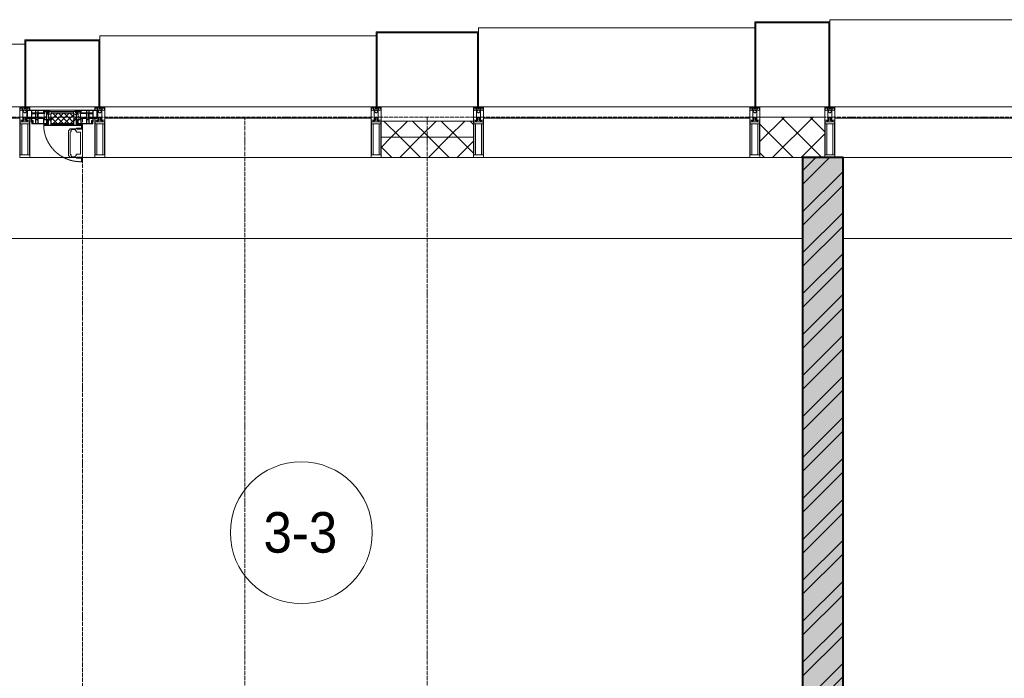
# Model space of a CAD drawing. Header units: millimetres. Extents: x 108703 to 201767, y 7718 to 232073.
# Tile 31 of 43: x 123940 to 128795, y 30332 to 33580. Entities that reach past the tile are written whole.
import ezdxf

# ---------------------------------------------------------------- set-up
doc = ezdxf.new("R2010")
doc.units = ezdxf.units.MM
for name, pattern in [('-D1-02х01', [3, 2, -1]), ('ADSK_Линия сетки', [25, 20, -2.5, 0, -2.5]), ('Линия сетки', [25, 20, -2.5, 0, -2.5])]:
    doc.linetypes.add(name, pattern=pattern)
for name, color, linetype, lineweight in [('Импосты витража', 7, 'Continuous', 18), ('Колонны', 7, 'Continuous', 18), ('Марки помещений', 7, 'Continuous', 20), ('Окна', 7, 'Continuous', 18), ('Оси', 7, 'Continuous', 9), ('Панели витража', 7, 'Continuous', 18), ('Перекрытия', 7, 'Continuous', 18), ('Стены разрез', 7, 'Continuous', 40), ('Стены штриховка', 7, 'Continuous', 40), ('Элементы узлов', 7, 'Continuous', 18)]:
    doc.layers.add(name, color=color, linetype=linetype, lineweight=lineweight)
doc.styles.add('Arial_3', font='arial.ttf', dxfattribs={"width": 0.9, "height": 200})
pattern_1 = [(45, (0, 0), (-70.71068, 70.71068), []), (135, (0, 0), (-70.71068, -70.71068), [])]

# ---------------------------------------------------------------- blocks, each defined once
blk = doc.blocks.new('135_SLK_K4_AR_rvt-1-МКСС_К4_L25_84_600_')
at = {"layer": 'Стены разрез', "lineweight": 9, "true_color": 0xaaaaaa}
h = blk.add_hatch(dxfattribs=at)
h.set_pattern_fill('FP_1', color=253, style=0, pattern_type=2)
h.set_pattern_definition([(50, (0, 0), (218.62117, -19.1268), [22.86, -251.46]), (355, (0, 0), (-42.29187, 229.2684), [18.288, -201.168]), (100.451, (18.22, -1.6), (176.33107, 210.13963), [19.428, -213.708]), (46.184, (0, 60.96), (325.29495, -50.45164), [34.29, -377.19]), (96.636, (27.1, 56.76), (284.883, 296.91266), [29.142, -320.562]), (351.184, (0, 60.96), (284.8858, 296.9107), [27.432, -301.752]), (21, (30.48, 45.72), (181.93753, -122.71832), [22.86, -251.46]), (326, (30.48, 45.72), (74.16223, 221.0262), [18.288, -201.168]), (71.451, (45.64, 35.5), (256.10035, 98.30526), [19.428, -213.708]), (37.5, (0, 0), (3.70639, 101.465895), [3.353, -195.377, 3.353, -200.863, -201.93]), (37.5, (0, 0), (3.70639, 101.465895), [-402.946, 3.353, -198.577]), (7.5, (0, 0), (80.18358, 120.21653), [3.353, -113.081, 3.353, -190.805, -76.962]), (7.5, (0, 0), (80.18358, 120.21653), [-310.591, 3.353, -73.609]), (327.5, (-67.97, 0), (162.708646, -6.87497), [3.353, -72.847, 3.353, -234.391, -315.468]), (327.5, (-67.97, 0), (162.708646, -6.87497), [-313.944, 3.353, -312.115]), (317.5, (-98.45, 0), (177.75468, 30.51183), [3.353, -95.707, 3.353, -154.534, -224.028]), (317.5, (-98.45, 0), (177.75468, 30.51183), [-256.946, 3.353, -220.675])])
h.paths.add_polyline_path([(127800, 26300), (128000, 26300), (128000, 32900), (127800, 32900), (127800, 26543.7)])
h = blk.add_hatch(dxfattribs=at)
h.set_pattern_fill('FP_2', color=253, style=0, pattern_type=2)
h.set_pattern_definition([(45, (0, 0), (-101.02788, 101.02788), []), (45, (67.35, 0), (-101.02788, 101.02788), [])])
h.paths.add_polyline_path([(127800, 26300), (128000, 26300), (128000, 32900), (127800, 32900), (127800, 26543.7)])
at = {"layer": 'Перекрытия', "color": 253, "true_color": 0xaaaaaa}
for p, q in [((127800, 32500), (122550, 32500)), ((131150, 32500), (128000, 32500))]:
    blk.add_line(p, q, dxfattribs=at)
at = {"layer": 'Стены разрез', "color": 253, "true_color": 0xaaaaaa}
for p, q in [((127800, 32900), (127800, 26300)), ((128000, 32900), (127800, 32900)), ((128000, 26300), (128000, 32900))]:
    blk.add_line(p, q, dxfattribs=at)
blk = doc.blocks.new('System Panel - A_PAN_Glass-7513417-МКСС_К4_L25_84_600_')
at = {"layer": 'Панели витража', "color": 253, "lineweight": 5, "true_color": 0xaaaaaa}
for p, q in [((656.25, 0), (-656.25, 0)), ((-656.25, 0), (-656.25, -55)), ((656.25, -55), (656.25, 0)), ((-656.25, -55), (656.25, -55))]:
    blk.add_line(p, q, dxfattribs=at)
blk = doc.blocks.new('Rectangular Mullion - R_StandardFrame_50Wx250H-V43-МКСС_К4_L25_84_600_')
at = {"layer": 'Импосты витража', "color": 253, "lineweight": 5, "true_color": 0xaaaaaa}
blk.add_line((129272.5, 32900), (128000, 32900), dxfattribs=at)
blk = doc.blocks.new('Rectangular Mullion - R_StandardFrame_50Wx250H-5816490-МКСС_К4_L25_84_600_')
at = {"layer": 'Импосты витража', "color": 253, "lineweight": 5, "true_color": 0xaaaaaa}
blk.add_line((134740, 32900), (133427.5, 32900), dxfattribs=at)
blk = doc.blocks.new('Rectangular Mullion - 50Wx250H-2623690-МКСС_К4_L25_84_600_')
at = {"layer": 'Элементы узлов', "color": 253, "lineweight": 5, "true_color": 0xaaaaaa}
for p, q in [((-25, 65.2), (-25, 250)), ((-25, 250), (0, 250)), ((25, 250), (0, 250)), ((25, 65.2), (25, 250)), ((-23, 237.3), (0, 237.3)), ((-23, 237.3), (-23, 73.6)), ((-14.9, 84), (-14.9, 237.3)), ((23, 237.3), (0, 237.3)), ((14.9, 84), (14.9, 237.3)), ((23, 237.3), (23, 73.6)), ((-14, 65.2), (-25, 65.2)), ((0, 84), (-23, 84)), ((-0.5, 73.6), (-23, 73.6)), ((-14, 71.3), (-14, 65.2)), ((-10, 71.3), (-14, 71.3)), ((-10, 53), (-10, 71.3)), ((-8.7, 53), (-10, 53)), ((-10, 53), (-10, 17)), ((-8.7, 53), (-7, 54.7)), ((-7, 65.2), (-5.9, 67.3)), ((-7, 65.2), (-7, 54.7)), ((-4.1, 67.3), (-5.9, 67.3)), ((-4.1, 67.3), (-2.9, 65.1)), ((-2.9, 65.1), (-2.9, 54.6)), ((-1.3, 53), (-2.9, 54.6)), ((0, 53), (-1.3, 53)), ((0, 84), (23, 84)), ((0, 53), (1.3, 53)), ((0.5, 73.6), (23, 73.6)), ((1.3, 53), (2.9, 54.6)), ((4.1, 67.3), (2.9, 65.1)), ((2.9, 65.1), (2.9, 54.6)), ((4.1, 67.3), (5.9, 67.3)), ((7, 65.2), (5.9, 67.3)), ((7, 65.2), (7, 54.7)), ((8.7, 53), (7, 54.7)), ((8.7, 53), (10, 53)), ((10, 71.3), (14, 71.3)), ((10, 53), (10, 71.3)), ((10, 53), (10, 17)), ((14, 71.3), (14, 65.2)), ((14, 65.2), (25, 65.2)), ((-23.8, 14.6), (-25, 14.2)), ((-25, 0), (-25, 14.2)), ((-22.3, 17), (-23.8, 17)), ((-23.8, 17), (-23.8, 14.6)), ((-22.5, 10.6), (-23.8, 14.6)), ((-22.5, 10.6), (-23.7, 9.9)), ((-23.7, 1.3), (-23.7, 9.9)), ((-23.7, 1.3), (-11.8, 1.3)), ((-23.2, 10.2), (-22.5, 8)), ((-22.5, 8), (-22.5, 4.5)), ((-21.3, 4.5), (-22.5, 4.5)), ((-22.3, 17), (-22.3, 16)), ((-22.3, 16), (-21.3, 16)), ((-19, 17.6), (-21.3, 16)), ((-21.3, 4.5), (-21.3, 6.5)), ((-21.3, 6.5), (-14.2, 6.5)), ((-18.4, 16.6), (-19, 17.6)), ((-7.4, 16.6), (-18.4, 16.6)), ((-14.2, 6.5), (-14.2, 4.5)), ((-13.2, 4.5), (-14.2, 4.5)), ((-13.2, 4.5), (-12.2, 7.2)), ((-12.7, 7.6), (-11.3, 11.4)), ((-12.7, 7.6), (-11.8, 6.9)), ((-12.2, 9), (-12.2, 14.8)), ((-12.2, 14.8), (0, 14.8)), ((-11.8, 1.3), (-11.8, 6.9)), ((-10.5, 11.2), (-11.3, 11.4)), ((-10.5, 1.5), (-10.5, 11.2)), ((-4.8, 1.5), (-10.5, 1.5)), ((-10, 17), (-7.5, 17)), ((-8.5, 23), (-1.5, 30)), ((-8.5, 18.5), (-8.5, 23)), ((-7.5, 18.5), (-8.5, 18.5)), ((-7.5, 17), (-7.5, 18.5)), ((-7.4, 18), (-7.4, 16.6)), ((-2.6, 18), (-7.4, 18)), ((0, 8), (-4.8, 8)), ((-4.8, 1.5), (-4.8, 8)), ((-2.6, 18), (-2.6, 16.8)), ((-2.6, 16.8), (0, 16.8)), ((-1.5, 30), (0, 30)), ((1.5, 30), (0, 30)), ((2.6, 16.8), (0, 16.8)), ((0, 14.8), (0, 16.8)), ((0, 14.8), (0, 16.8)), ((12.2, 14.8), (0, 14.8)), ((0, 0), (0, 8)), ((0, 8), (4.8, 8)), ((0, 0), (0, 8)), ((8.5, 23), (1.5, 30)), ((2.6, 18), (2.6, 16.8)), ((2.6, 18), (7.4, 18)), ((4.8, 1.5), (4.8, 8)), ((4.8, 1.5), (10.5, 1.5)), ((7.4, 18), (7.4, 16.6)), ((7.4, 16.6), (18.4, 16.6)), ((7.5, 18.5), (8.5, 18.5)), ((7.5, 17), (7.5, 18.5)), ((10, 17), (7.5, 17)), ((8.5, 18.5), (8.5, 23)), ((10.5, 11.2), (11.3, 11.4)), ((10.5, 1.5), (10.5, 11.2)), ((12.7, 7.6), (11.3, 11.4)), ((12.7, 7.6), (11.8, 6.9)), ((11.8, 1.3), (11.8, 6.9)), ((23.7, 1.3), (11.8, 1.3)), ((12.2, 9), (12.2, 14.8)), ((13.2, 4.5), (12.2, 7.2)), ((13.2, 4.5), (14.2, 4.5)), ((21.3, 6.5), (14.2, 6.5)), ((14.2, 6.5), (14.2, 4.5)), ((18.4, 16.6), (19, 17.6)), ((19, 17.6), (21.3, 16)), ((22.3, 16), (21.3, 16)), ((21.3, 4.5), (21.3, 6.5)), ((21.3, 4.5), (22.5, 4.5)), ((22.3, 17), (22.3, 16)), ((22.3, 17), (23.8, 17)), ((22.5, 10.6), (23.8, 14.6)), ((22.5, 10.6), (23.7, 9.9)), ((23.2, 10.2), (22.5, 8)), ((22.5, 8), (22.5, 4.5)), ((23.7, 1.3), (23.7, 9.9)), ((23.8, 17), (23.8, 14.6)), ((23.8, 14.6), (25, 14.2)), ((25, 0), (25, 14.2)), ((-25, 0), (0, 0)), ((25, 0), (0, 0))]:
    blk.add_line(p, q, dxfattribs=at)
for centre, start, end in [((-0.5, 73.1), 360, 90), ((0.5, 73.1), 90, 180)]:
    blk.add_arc(centre, 0.5, start, end, dxfattribs=at)
blk = doc.blocks.new('Rectangular Mullion - R_StandardFrame_50Wx250H-V42-МКСС_К4_L25_84_600_')
at = {"layer": 'Импосты витража', "color": 253, "lineweight": 5, "true_color": 0xaaaaaa}
for p, q in [((-25, 0), (-25, 250)), ((-25, 250), (25, 250)), ((25, 250), (25, 0)), ((0, 0), (-25, 0)), ((25, 0), (5, 0))]:
    blk.add_line(p, q, dxfattribs=at)
blk = doc.blocks.new('Rectangular Mullion - R_StandardFrame_50Wx250H-V41-МКСС_К4_L25_84_600_')
at = {"layer": 'Импосты витража', "color": 253, "lineweight": 5, "true_color": 0xaaaaaa}
for p, q in [((-25, 0), (-25, 250)), ((-25, 250), (25, 250)), ((25, 250), (25, 0)), ((-5, 0), (-25, 0)), ((25, 0), (0, 0))]:
    blk.add_line(p, q, dxfattribs=at)
blk = doc.blocks.new('A_PAN_Створка - 383мм-V44-МКСС_К4_L25_84_600_')
at = {"layer": 'Панели витража', "lineweight": 5}
h = blk.add_hatch(dxfattribs=at)
h.set_pattern_fill('FP_10', color=256, style=0, pattern_type=2)
h.set_pattern_definition([(45, (-124150, -33150), (-14.1421356, 14.1421356), []), (135, (-124150, -33150), (-14.1421356, -14.1421356), [])])
h.paths.add_polyline_path([(53.6, -82.7), (54.6, -81.8), (54.6, -63.4), (57.2, -60.8), (57.2, -36.4), (54.9, -34.1), (54.5, -31.8), (-54.5, -31.8), (-54.9, -34.1), (-57.2, -36.4), (-57.2, -60.8), (-54.6, -63.4), (-53.6, -82.7)])
at = {"layer": 'Окна', "lineweight": 5}
for p, q in [((-67.9, -17), (-171, -17)), ((-171, -17), (-171, -57)), ((-78, -84), (-78, -23.5)), ((-78, -23.5), (-67.9, -23.5)), ((-61.4, -23.5), (-70, -32.1)), ((-70, -32.1), (-70, -62.5)), ((67.9, -17), (-67.9, -17)), ((-61.4, -23.5), (-67.9, -17)), ((-67.9, -17), (-67.9, -23.5)), ((-67.9, -17), (67.9, -17)), ((-67.9, -23.5), (-64.6, -26.8)), ((-64.6, -26.8), (-61.4, -23.5)), ((61.4, -23.5), (-61.4, -23.5)), ((67.9, -17), (61.4, -23.5)), ((70, -32.1), (61.4, -23.5)), ((61.4, -23.5), (64.6, -26.8)), ((64.6, -26.8), (67.9, -23.5)), ((67.9, -23.5), (67.9, -17)), ((171, -17), (67.9, -17)), ((67.9, -23.5), (78, -23.5)), ((70, -62.5), (70, -32.1)), ((78, -23.5), (78, -84)), ((171, -57), (171, -17)), ((-171, -57), (-156, -57)), ((-153, -60), (-153, -73.5)), ((-153, -73.5), (-150, -73.5)), ((-150, -73.5), (-150, -84)), ((-150, -84), (-78, -84)), ((-73.9, -87.5), (-91.5, -87.5)), ((-91.5, -87.5), (-91.5, -92)), ((-91.5, -92), (91.5, -92)), ((-78, -84), (-73.9, -84)), ((-70, -62.5), (-73.9, -62.5)), ((-73.9, -62.5), (-73.9, -87.5)), ((73.9, -62.5), (70, -62.5)), ((73.9, -87.5), (73.9, -62.5)), ((73.9, -84), (78, -84)), ((91.5, -87.5), (73.9, -87.5)), ((78, -84), (150, -84)), ((91.5, -92), (91.5, -87.5)), ((95.1, -87.5), (95.1, -105.1)), ((99.6, -87.5), (95.1, -87.5)), ((97.9, -95.6), (95.1, -95.6)), ((97.9, -95.6), (97.9, -109.6)), ((99.6, -270.5), (99.6, -87.5)), ((150, -84), (150, -73.5)), ((150, -73.5), (153, -73.5)), ((153, -73.5), (153, -60)), ((156, -57), (171, -57)), ((39.7, -109), (31.1, -117.6)), ((31.1, -117.6), (31.1, -240.4)), ((41.4, -123.8), (39.1, -124.2)), ((39.1, -179), (39.1, -124.2)), ((70.1, -109), (39.7, -109)), ((41.4, -123.8), (43.5, -121.7)), ((45, -113.3), (42.3, -118.2)), ((42.3, -118.2), (43.5, -121.7)), ((45.9, -111.2), (45, -113.3)), ((63.3, -111.2), (45.9, -111.2)), ((64.1, -113), (63.3, -111.2)), ((64.1, -113), (66.7, -117)), ((66.7, -117), (68.6, -118.3)), ((68.6, -118.3), (68.6, -121.6)), ((68.6, -121.6), (71.1, -124.1)), ((70.1, -105.1), (70.1, -109)), ((95.1, -105.1), (70.1, -105.1)), ((71.1, -124.1), (89.5, -124.1)), ((74.1, -109.6), (74.1, -105.1)), ((89.1, -109.6), (74.1, -109.6)), ((89.1, -105.1), (89.1, -109.6)), ((89.5, -124.1), (90.6, -125.2)), ((90.6, -125.2), (90.6, -232.8)), ((93.1, -109.6), (93.1, -105.1)), ((97.9, -109.6), (93.1, -109.6)), ((39.1, -179), (39.1, -233.8)), ((39.7, -249), (31.1, -240.4)), ((41.4, -234.2), (39.1, -233.8)), ((41.4, -234.2), (43.5, -236.3)), ((42.3, -239.8), (43.5, -236.3)), ((45, -244.7), (42.3, -239.8)), ((64.1, -245), (66.7, -241)), ((66.7, -241), (68.6, -239.7)), ((68.6, -236.4), (71.1, -233.9)), ((68.6, -239.7), (68.6, -236.4)), ((71.1, -233.9), (89.5, -233.9)), ((89.5, -233.9), (90.6, -232.8)), ((70.1, -249), (39.7, -249)), ((45.9, -246.8), (45, -244.7)), ((63.3, -246.8), (45.9, -246.8)), ((64.1, -245), (63.3, -246.8)), ((70.1, -252.9), (70.1, -249)), ((95.1, -252.9), (70.1, -252.9)), ((74.1, -248.4), (74.1, -252.9)), ((89.1, -248.4), (74.1, -248.4)), ((89.1, -252.9), (89.1, -248.4)), ((93.1, -248.4), (93.1, -252.9)), ((97.9, -248.4), (93.1, -248.4)), ((95.1, -270.5), (95.1, -252.9)), ((97.9, -262.4), (95.1, -262.4)), ((99.6, -270.5), (95.1, -270.5)), ((97.9, -262.4), (97.9, -248.4))]:
    blk.add_line(p, q, dxfattribs=at)
at = {"layer": 'Окна', "color": 253, "lineweight": 5, "true_color": 0xaaaaaa}
for p, q in [((-171, -18.5), (-153.5, -18.5)), ((-153.5, -18.5), (-152, -20)), ((-152, -20), (-152, -73.5)), ((-150.5, -17), (-150.5, -29.4)), ((-132.4, -18.6), (-150.5, -18.6)), ((-150.5, -29.4), (-132.4, -29.4)), ((-150.5, -33.6), (-150.5, -68)), ((-136.3, -33.6), (-150.5, -33.6)), ((-137.2, -31), (-135.8, -35)), ((-132.5, -31), (-137.2, -31)), ((-132.1, -36.8), (-135.8, -35)), ((-132.5, -31.9), (-133.4, -33.7)), ((-133.4, -33.7), (-130.1, -35.3)), ((-132.5, -31.9), (-132.5, -31)), ((-132.4, -29.4), (-132.4, -18.6)), ((-132.1, -49), (-132.1, -36.8)), ((-131, -18.2), (-131, -29.5)), ((-120.8, -18.2), (-131, -18.2)), ((-131, -29.5), (-120.8, -29.5)), ((-131, -30.9), (-131, -33)), ((-120.8, -30.9), (-131, -30.9)), ((-129.4, -34.6), (-131, -33)), ((-130.1, -35.3), (-129.4, -34.6)), ((-130.1, -35.3), (-130.1, -50.4)), ((-122.4, -34.6), (-120.8, -33)), ((-121.7, -35.3), (-122.4, -34.6)), ((-118.4, -33.7), (-121.7, -35.3)), ((-121.7, -35.3), (-121.7, -50.4)), ((-120.8, -18.2), (-120.8, -29.5)), ((-120.8, -30.9), (-120.8, -33)), ((-119.7, -36.8), (-115.9, -35)), ((-119.7, -49), (-119.7, -36.8)), ((-119.3, -18.6), (-92.5, -18.6)), ((-119.3, -29.4), (-119.3, -18.6)), ((-92.5, -29.4), (-119.3, -29.4)), ((-119.3, -31), (-114.6, -31)), ((-119.3, -31.9), (-119.3, -31)), ((-119.3, -31.9), (-118.4, -33.7)), ((-114.6, -31), (-115.9, -35)), ((-94.1, -33.5), (-115.4, -33.5)), ((-89.9, -35.1), (-94.1, -33.5)), ((-92.5, -18.6), (-92.5, -29.4)), ((-90.8, -18.5), (-90.8, -29.4)), ((-87.3, -18.5), (-90.8, -18.5)), ((-90.8, -29.4), (-85.9, -29.4)), ((-89.9, -32.5), (-89.9, -35.1)), ((-85.9, -32.5), (-89.9, -32.5)), ((-89.9, -35.1), (-89.9, -50.9)), ((-87.3, -20.4), (-87.3, -18.5)), ((-87.3, -20.4), (-87.3, -21.9)), ((-84.8, -20.4), (-87.3, -20.4)), ((-87.3, -21.9), (-85.9, -21.9)), ((-85.9, -18.2), (-85.9, -20.4)), ((-75.9, -18.2), (-85.9, -18.2)), ((-85.9, -21.9), (-85.9, -29.4)), ((-85.9, -29.4), (-85.9, -32.5)), ((-85.9, -53.5), (-78, -45.6)), ((-83.4, -20.4), (-84.8, -20.4)), ((-70, -33.8), (-83.4, -20.4)), ((-78, -36.8), (-70, -36.8)), ((-78, -45.6), (-78, -36.8)), ((-75.9, -21.5), (-75.9, -18.2)), ((-75.9, -21.5), (-75.9, -23.5)), ((-74.9, -21.5), (-75.9, -21.5)), ((-75.9, -23.5), (-73, -23.5)), ((-74.9, -17.9), (-74.9, -21.5)), ((-68.9, -17.9), (-74.9, -17.9)), ((-67.2, -29.3), (-73, -23.5)), ((-70, -36.8), (-70, -33.8)), ((-68.9, -21.5), (-68.9, -17.9)), ((-67.9, -21.5), (-68.9, -21.5)), ((-67.9, -21.5), (-67.9, -23.5)), ((-67.9, -23.5), (-64.6, -26.8)), ((-64.6, -26.8), (-67.2, -29.3)), ((67.9, -23.5), (64.6, -26.8)), ((64.6, -26.8), (67.2, -29.3)), ((67.2, -29.3), (73, -23.5)), ((67.9, -21.5), (67.9, -23.5)), ((67.9, -21.5), (68.9, -21.5)), ((68.9, -17.9), (74.9, -17.9)), ((68.9, -21.5), (68.9, -17.9)), ((70, -33.8), (83.4, -20.4)), ((70, -36.8), (70, -33.8)), ((78, -36.8), (70, -36.8)), ((75.9, -23.5), (73, -23.5)), ((74.9, -17.9), (74.9, -21.5)), ((74.9, -21.5), (75.9, -21.5)), ((75.9, -18.2), (85.9, -18.2)), ((75.9, -21.5), (75.9, -18.2)), ((75.9, -21.5), (75.9, -23.5)), ((78, -45.6), (78, -36.8)), ((85.9, -53.5), (78, -45.6)), ((83.4, -20.4), (84.8, -20.4)), ((84.8, -20.4), (87.3, -20.4)), ((85.9, -18.2), (85.9, -20.4)), ((85.9, -21.9), (85.9, -29.4)), ((87.3, -21.9), (85.9, -21.9)), ((85.9, -29.4), (85.9, -32.5)), ((90.8, -29.4), (85.9, -29.4)), ((85.9, -32.5), (89.9, -32.5)), ((87.3, -18.5), (90.8, -18.5)), ((87.3, -20.4), (87.3, -18.5)), ((87.3, -20.4), (87.3, -21.9)), ((89.9, -32.5), (89.9, -35.1)), ((89.9, -35.1), (94.1, -33.5)), ((89.9, -35.1), (89.9, -50.9)), ((90.8, -18.5), (90.8, -29.4)), ((92.5, -18.6), (92.5, -29.4)), ((119.3, -18.6), (92.5, -18.6)), ((92.5, -29.4), (119.3, -29.4)), ((94.1, -33.5), (115.4, -33.5)), ((114.6, -31), (115.9, -35)), ((119.3, -31), (114.6, -31)), ((119.7, -36.8), (115.9, -35)), ((119.3, -31.9), (118.4, -33.7)), ((118.4, -33.7), (121.7, -35.3)), ((119.3, -29.4), (119.3, -18.6)), ((119.3, -31.9), (119.3, -31)), ((119.7, -49), (119.7, -36.8)), ((120.8, -18.2), (120.8, -29.5)), ((120.8, -18.2), (131, -18.2)), ((131, -29.5), (120.8, -29.5)), ((120.8, -30.9), (120.8, -33)), ((120.8, -30.9), (131, -30.9)), ((122.4, -34.6), (120.8, -33)), ((121.7, -35.3), (122.4, -34.6)), ((121.7, -35.3), (121.7, -50.4)), ((129.4, -34.6), (131, -33)), ((130.1, -35.3), (129.4, -34.6)), ((133.4, -33.7), (130.1, -35.3)), ((130.1, -35.3), (130.1, -50.4)), ((131, -18.2), (131, -29.5)), ((131, -30.9), (131, -33)), ((132.1, -36.8), (135.8, -35)), ((132.1, -49), (132.1, -36.8)), ((132.4, -18.6), (150.5, -18.6)), ((132.4, -29.4), (132.4, -18.6)), ((150.5, -29.4), (132.4, -29.4)), ((132.5, -31), (137.2, -31)), ((132.5, -31.9), (132.5, -31)), ((132.5, -31.9), (133.4, -33.7)), ((137.2, -31), (135.8, -35)), ((136.3, -33.6), (150.5, -33.6)), ((150.5, -17), (150.5, -29.4)), ((150.5, -33.6), (150.5, -68)), ((153.5, -18.5), (152, -20)), ((152, -20), (152, -73.5)), ((171, -18.5), (153.5, -18.5)), ((-171, -55.5), (-152, -55.5)), ((-136.4, -52.4), (-150.5, -52.4)), ((-150.5, -56.6), (-132.4, -56.6)), ((-150.5, -68), (-143.5, -68)), ((-150.5, -69.5), (-150.5, -73.5)), ((-145, -69.5), (-150.5, -69.5)), ((-148.5, -81), (-148.5, -82.5)), ((-143.5, -81), (-148.5, -81)), ((-148.5, -82.5), (-132.4, -82.5)), ((-145, -69.5), (-145, -79.5)), ((-143.5, -68), (-143.5, -81)), ((-137.2, -54.8), (-135.8, -50.8)), ((-132.5, -54.8), (-137.2, -54.8)), ((-132.1, -49), (-135.8, -50.8)), ((-133.4, -52), (-130.1, -50.4)), ((-132.5, -53.8), (-133.4, -52)), ((-132.5, -53.8), (-132.5, -54.8)), ((-132.4, -56.6), (-132.4, -82.5)), ((-129.4, -51.1), (-131, -52.7)), ((-131, -55.1), (-131, -52.7)), ((-120.8, -55.1), (-131, -55.1)), ((-131, -56.5), (-131, -62.6)), ((-131, -56.5), (-120.8, -56.5)), ((-120.8, -62.6), (-131, -62.6)), ((-131, -64.6), (-120.8, -64.6)), ((-131, -82.5), (-131, -64.6)), ((-131, -82.5), (-120.8, -82.5)), ((-130.1, -50.4), (-129.4, -51.1)), ((-121.7, -50.4), (-122.4, -51.1)), ((-122.4, -51.1), (-120.8, -52.7)), ((-118.4, -52), (-121.7, -50.4)), ((-120.8, -55.1), (-120.8, -52.7)), ((-120.8, -56.5), (-120.8, -62.6)), ((-120.8, -82.5), (-120.8, -64.6)), ((-119.7, -49), (-115.9, -50.8)), ((-119.3, -53.8), (-118.4, -52)), ((-119.3, -53.8), (-119.3, -54.8)), ((-119.3, -54.8), (-114.6, -54.8)), ((-119.3, -56.6), (-119.3, -82.5)), ((-92.5, -56.6), (-119.3, -56.6)), ((-119.3, -82.5), (-92.5, -82.5)), ((-114.6, -54.8), (-115.9, -50.8)), ((-94.1, -52.5), (-115.3, -52.5)), ((-89.9, -50.9), (-94.1, -52.5)), ((-92.5, -56.6), (-92.5, -82.5)), ((-90.8, -56.6), (-85.9, -56.6)), ((-90.8, -62.7), (-90.8, -56.6)), ((-80.4, -62.7), (-90.8, -62.7)), ((-90.8, -64.6), (-90.8, -82.5)), ((-80.1, -64.6), (-90.8, -64.6)), ((-90.8, -82.5), (-79.5, -82.5)), ((-89.9, -52.2), (-89.9, -50.9)), ((-89.9, -52.2), (-88.6, -53.5)), ((-85.9, -53.5), (-88.6, -53.5)), ((-85.9, -56.6), (-85.9, -53.5)), ((-78, -84), (-85, -84)), ((-85, -84), (-85, -87.5)), ((-85, -87.5), (-78, -87.5)), ((-80.4, -61.1), (-80.4, -62.7)), ((-78, -61.1), (-80.4, -61.1)), ((-80.1, -66.1), (-80.1, -64.6)), ((-78, -66.1), (-80.1, -66.1)), ((-79.5, -80.6), (-78, -80.6)), ((-79.5, -82.5), (-79.5, -80.6)), ((-78, -66.1), (-78, -61.1)), ((-78, -87.5), (-78, -84)), ((78, -61.1), (80.4, -61.1)), ((78, -66.1), (78, -61.1)), ((78, -66.1), (80.1, -66.1)), ((79.5, -80.6), (78, -80.6)), ((78, -87.5), (78, -84)), ((78, -84), (85, -84)), ((85, -87.5), (78, -87.5)), ((79.5, -82.5), (79.5, -80.6)), ((90.8, -82.5), (79.5, -82.5)), ((80.1, -64.6), (90.8, -64.6)), ((80.1, -66.1), (80.1, -64.6)), ((80.4, -61.1), (80.4, -62.7)), ((80.4, -62.7), (90.8, -62.7)), ((85, -84), (85, -87.5)), ((85.9, -53.5), (88.6, -53.5)), ((85.9, -56.6), (85.9, -53.5)), ((90.8, -56.6), (85.9, -56.6)), ((89.9, -52.2), (88.6, -53.5)), ((89.9, -50.9), (94.1, -52.5)), ((89.9, -52.2), (89.9, -50.9)), ((90.8, -62.7), (90.8, -56.6)), ((90.8, -64.6), (90.8, -82.5)), ((92.5, -56.6), (119.3, -56.6)), ((92.5, -56.6), (92.5, -82.5)), ((119.3, -82.5), (92.5, -82.5)), ((94.1, -52.5), (115.3, -52.5)), ((114.6, -54.8), (115.9, -50.8)), ((119.3, -54.8), (114.6, -54.8)), ((119.7, -49), (115.9, -50.8)), ((118.4, -52), (121.7, -50.4)), ((119.3, -53.8), (118.4, -52)), ((119.3, -53.8), (119.3, -54.8)), ((119.3, -56.6), (119.3, -82.5)), ((122.4, -51.1), (120.8, -52.7)), ((120.8, -55.1), (120.8, -52.7)), ((120.8, -55.1), (131, -55.1)), ((120.8, -56.5), (120.8, -62.6)), ((131, -56.5), (120.8, -56.5)), ((120.8, -62.6), (131, -62.6)), ((120.8, -82.5), (120.8, -64.6)), ((131, -64.6), (120.8, -64.6)), ((131, -82.5), (120.8, -82.5)), ((121.7, -50.4), (122.4, -51.1)), ((130.1, -50.4), (129.4, -51.1)), ((129.4, -51.1), (131, -52.7)), ((133.4, -52), (130.1, -50.4)), ((131, -55.1), (131, -52.7)), ((131, -56.5), (131, -62.6)), ((131, -82.5), (131, -64.6)), ((132.1, -49), (135.8, -50.8)), ((150.5, -56.6), (132.4, -56.6)), ((132.4, -56.6), (132.4, -82.5)), ((148.5, -82.5), (132.4, -82.5)), ((132.5, -53.8), (133.4, -52)), ((132.5, -53.8), (132.5, -54.8)), ((132.5, -54.8), (137.2, -54.8)), ((137.2, -54.8), (135.8, -50.8)), ((136.4, -52.4), (150.5, -52.4)), ((143.5, -68), (143.5, -81)), ((150.5, -68), (143.5, -68)), ((143.5, -81), (148.5, -81)), ((145, -69.5), (150.5, -69.5)), ((145, -69.5), (145, -79.5)), ((148.5, -81), (148.5, -82.5)), ((150.5, -69.5), (150.5, -73.5)), ((171, -55.5), (152, -55.5))]:
    blk.add_line(p, q, dxfattribs=at)
at = {"layer": 'Окна', "lineweight": 5}
for centre, start, end in [((-156, -60), 0, 90), ((156, -60), 90, 180)]:
    blk.add_arc(centre, 3, start, end, dxfattribs=at)
at = {"layer": 'Окна', "linetype": '-D1-02х01', "lineweight": 5}
blk.add_arc((91.4, -87.5), 183, 181.4091, 271.1445, dxfattribs=at)
at = {"layer": 'Элементы узлов', "color": 253, "lineweight": 5, "true_color": 0xaaaaaa}
for p, q in [((-70, -32.1), (-61.4, -23.5)), ((-70, -62.5), (-70, -32.1)), ((-67.8, -38.3), (-65.7, -37.4)), ((-67.8, -55.7), (-67.8, -38.3)), ((-65.7, -37.4), (-60.8, -34.7)), ((61.4, -23.5), (-61.4, -23.5)), ((-60.8, -34.7), (-57.3, -35.9)), ((-55.2, -33.8), (-57.3, -35.9)), ((-54.9, -34.1), (-57.2, -36.4)), ((-57.2, -36.4), (-57.2, -60.8)), ((-55.2, -33.8), (-54.8, -31.5)), ((-54.9, -25.8), (-53.9, -24.8)), ((-54.9, -29.5), (-54.9, -25.8)), ((-53.9, -30.5), (-54.9, -29.5)), ((-54.5, -31.8), (-54.9, -34.1)), ((0, -31.5), (-54.8, -31.5)), ((54.5, -31.8), (-54.5, -31.8)), ((-53.9, -24.8), (53.9, -24.8)), ((53.9, -30.5), (-53.9, -30.5)), ((0, -31.5), (54.8, -31.5)), ((54.9, -25.8), (53.9, -24.8)), ((53.9, -30.5), (54.9, -29.5)), ((54.9, -34.1), (54.5, -31.8)), ((55.2, -33.8), (54.8, -31.5)), ((54.9, -29.5), (54.9, -25.8)), ((57.2, -36.4), (54.9, -34.1)), ((55.2, -33.8), (57.3, -35.9)), ((57.2, -60.8), (57.2, -36.4)), ((60.8, -34.7), (57.3, -35.9)), ((65.7, -37.4), (60.8, -34.7)), ((70, -32.1), (61.4, -23.5)), ((67.8, -38.3), (65.7, -37.4)), ((67.8, -55.7), (67.8, -38.3)), ((70, -62.5), (70, -32.1)), ((-91.5, -87.5), (-73.9, -87.5)), ((-91.5, -92), (-91.5, -87.5)), ((-91.5, -92), (91.5, -92)), ((-83.4, -90.3), (-83.4, -87.5)), ((-83.4, -90.3), (-69.4, -90.3)), ((-73.9, -62.5), (-70, -62.5)), ((-73.9, -87.5), (-73.9, -62.5)), ((-69.4, -66.5), (-73.9, -66.5)), ((-73.9, -81.5), (-69.4, -81.5)), ((-69.4, -85.5), (-73.9, -85.5)), ((-69.4, -81.5), (-69.4, -66.5)), ((-69.4, -90.3), (-69.4, -85.5)), ((-61.7, -62.5), (-67.9, -62.5)), ((-67.9, -62.5), (-67.9, -89.3)), ((-67.9, -89.3), (-66.9, -90.3)), ((-66, -56.5), (-67.8, -55.7)), ((-66.9, -90.3), (-57.4, -90.3)), ((-66, -56.5), (-62, -59.1)), ((-62, -59.1), (-60.7, -61)), ((-61.7, -64.9), (-61.7, -62.5)), ((-60.1, -67.7), (-61.7, -64.9)), ((-60.7, -61), (-57.4, -61)), ((-56.4, -67.7), (-60.1, -67.7)), ((-57.4, -61), (-54.9, -63.5)), ((-57.4, -90.3), (-56.4, -89.4)), ((-57.2, -60.8), (-54.6, -63.4)), ((-56.4, -89.4), (-56.4, -67.7)), ((-54.9, -63.5), (-54.9, -81.9)), ((-54.9, -81.9), (-53.8, -83)), ((-54.9, -85.6), (-53.9, -84.6)), ((-54.9, -89.3), (-54.9, -85.6)), ((-53.9, -90.3), (-54.9, -89.3)), ((-54.6, -63.4), (-54.6, -81.8)), ((-54.6, -81.8), (-53.6, -82.7)), ((-53.9, -84.6), (53.9, -84.6)), ((53.9, -90.3), (-53.9, -90.3)), ((53.8, -83), (-53.8, -83)), ((-53.6, -82.7), (53.6, -82.7)), ((53.6, -82.7), (54.6, -81.8)), ((54.9, -81.9), (53.8, -83)), ((54.9, -85.6), (53.9, -84.6)), ((53.9, -90.3), (54.9, -89.3)), ((54.6, -63.4), (57.2, -60.8)), ((54.6, -81.8), (54.6, -63.4)), ((57.4, -61), (54.9, -63.5)), ((54.9, -63.5), (54.9, -81.9)), ((54.9, -89.3), (54.9, -85.6)), ((56.4, -67.7), (60.1, -67.7)), ((56.4, -89.4), (56.4, -67.7)), ((57.4, -90.3), (56.4, -89.4)), ((60.7, -61), (57.4, -61)), ((66.9, -90.3), (57.4, -90.3)), ((60.1, -67.7), (61.7, -64.9)), ((62, -59.1), (60.7, -61)), ((61.7, -62.5), (67.9, -62.5)), ((61.7, -64.9), (61.7, -62.5)), ((66, -56.5), (62, -59.1)), ((66, -56.5), (67.8, -55.7)), ((67.9, -89.3), (66.9, -90.3)), ((67.9, -62.5), (67.9, -89.3)), ((69.4, -66.5), (73.9, -66.5)), ((69.4, -81.5), (69.4, -66.5)), ((73.9, -81.5), (69.4, -81.5)), ((69.4, -85.5), (73.9, -85.5)), ((69.4, -90.3), (69.4, -85.5)), ((83.4, -90.3), (69.4, -90.3)), ((73.9, -62.5), (70, -62.5)), ((73.9, -87.5), (73.9, -62.5)), ((91.5, -87.5), (73.9, -87.5)), ((83.4, -90.3), (83.4, -87.5)), ((91.5, -92), (91.5, -87.5))]:
    blk.add_line(p, q, dxfattribs=at)
blk = doc.blocks.new('Rectangular Mullion - R_StandardFrame_50Wx250H-5816488-МКСС_К4_L25_84_600_')
at = {"layer": 'Импосты витража', "color": 253, "lineweight": 5, "true_color": 0xaaaaaa}
for p, q in [((135020.1, 32900), (134790, 32900)), ((135110, 32900), (135049.6, 32900))]:
    blk.add_line(p, q, dxfattribs=at)
blk = doc.blocks.new('Rectangular Mullion - R_StandardFrame_50Wx250H-V40-МКСС_К4_L25_84_600_')
at = {"layer": 'Импосты витража', "color": 253, "lineweight": 5, "true_color": 0xaaaaaa}
for p, q in [((-25, 0), (-25, 250)), ((-25, 250), (25, 250)), ((25, 250), (25, 57)), ((0, 0), (-25, 0)), ((25, 0), (5, 0)), ((25, 17), (25, 0))]:
    blk.add_line(p, q, dxfattribs=at)
blk = doc.blocks.new('Rectangular Mullion - R_StandardFrame_50Wx250H-7511672-МКСС_К4_L25_84_600_')
at = {"layer": 'Импосты витража', "color": 253, "lineweight": 5, "true_color": 0xaaaaaa}
for p, q in [((-25, 57), (-25, 250)), ((-25, 250), (25, 250)), ((25, 250), (25, 0)), ((-25, 0), (-25, 17)), ((-5, 0), (-25, 0)), ((25, 0), (0, 0))]:
    blk.add_line(p, q, dxfattribs=at)
blk = doc.blocks.new('A_SLK_PAN_Type1 - Прямой тип панели-6538421-МКСС_К4_L25_84_600_')
at = {"layer": 'Колонны', "lineweight": 5}
for p, q in [((-247.5, 0), (-252.5, 0)), ((-252.5, 0), (-252.5, -370)), ((-247.5, -365), (-247.5, 0)), ((227.5, 0), (-227.5, 0)), ((247.5, 0), (247.5, -365)), ((252.5, 0), (247.5, 0)), ((252.5, -370), (252.5, 0)), ((-252.5, -370), (252.5, -370)), ((247.5, -365), (-247.5, -365))]:
    blk.add_line(p, q, dxfattribs=at)
blk = doc.blocks.new('A_SLK_PAN_Type1 - Прямой тип панели-6538422-МКСС_К4_L25_84_600_')
at = {"layer": 'Колонны', "lineweight": 5}
for p, q in [((-180, 0), (-185, 0)), ((-185, 0), (-185, -420)), ((-180, -415), (-180, 0)), ((160, 0), (-160, 0)), ((180, 0), (180, -415)), ((185, 0), (180, 0)), ((185, -420), (185, 0)), ((-185, -420), (185, -420)), ((180, -415), (-180, -415))]:
    blk.add_line(p, q, dxfattribs=at)
blk = doc.blocks.new('A_SLK_PAN_Type1 - Прямой тип панели Ф-1_1-7503781-МКСС_К4_L25_84_600_')
at = {"layer": 'Колонны', "lineweight": 5}
for p, q in [((-180, 0), (-185, 0)), ((-185, 0), (-185, -330)), ((-180, -325), (-180, 0)), ((160, 0), (-160, 0)), ((180, 0), (180, -325)), ((185, 0), (180, 0)), ((185, -330), (185, 0)), ((-185, -330), (185, -330)), ((180, -325), (-180, -325))]:
    blk.add_line(p, q, dxfattribs=at)
blk = doc.blocks.new('A_OGR_PAN_Отлив - A_OGR_PAN_Отлив-6266126-МКСС_К4_L25_84_600_')
at = {"layer": 'Колонны', "color": 253, "lineweight": 5, "true_color": 0xaaaaaa}
for p in [(681.25, 430), (-681.25, 420)]:
    blk.add_line(p, (-681.25, 430), dxfattribs=at)
blk = doc.blocks.new('A_OGR_PAN_Отлив - A_OGR_PAN_Отлив-6265489-МКСС_К4_L25_84_600_')
at = {"layer": 'Колонны', "color": 253, "lineweight": 5, "true_color": 0xaaaaaa}
for p in [(681.25, 390), (-681.25, 370)]:
    blk.add_line(p, (-681.25, 390), dxfattribs=at)
blk = doc.blocks.new('A_OGR_PAN_Отлив - A_OGR_PAN_Отлив-6265479-МКСС_К4_L25_84_600_')
at = {"layer": 'Колонны', "color": 253, "lineweight": 5, "true_color": 0xaaaaaa}
for p in [(681.25, 350), (-681.25, 330)]:
    blk.add_line(p, (-681.25, 350), dxfattribs=at)
blk = doc.blocks.new('A_OGR_PAN_Отлив - A_OGR_PAN_Отлив-6265469-МКСС_К4_L25_84_600_')
at = {"layer": 'Колонны', "color": 253, "lineweight": 5, "true_color": 0xaaaaaa}
for p in [(681.25, 310), (-681.25, 280)]:
    blk.add_line(p, (-681.25, 310), dxfattribs=at)
blk = doc.blocks.new('135_SLK_K4_AR_FCD_rvt-1-МКСС_К4_L25_84_600_')
at = {"layer": 'Стены разрез', "lineweight": 5, "true_color": 0xaaaaaa}
h = blk.add_hatch(dxfattribs=at)
h.set_pattern_fill('FP_4', color=253, style=0, pattern_type=2)
h.set_pattern_definition(pattern_1)
h.paths.add_polyline_path([(126177.5, 33000), (126177.5, 33080), (125722.5, 33080), (125722.5, 33000)])
h = blk.add_hatch(dxfattribs=at)
h.set_pattern_fill('FP_4', color=253, style=0, pattern_type=2)
h.set_pattern_definition(pattern_1)
h.paths.add_polyline_path([(127910, 32900), (127910, 33100), (127590, 33100), (127590, 32900), (127786.6, 32900)])
h = blk.add_hatch(dxfattribs=at)
h.set_pattern_fill('FP_4', color=253, style=0, pattern_type=2)
h.set_pattern_definition(pattern_1)
h.paths.add_polyline_path([(126177.5, 32900), (126177.5, 33000), (125722.5, 33000), (125722.5, 32900)])
at = {"layer": 'Стены разрез', "color": 253, "lineweight": 9, "true_color": 0xaaaaaa}
for p, q in [((126177.5, 33080), (125722.5, 33080)), ((125722.5, 33080), (125722.5, 32900)), ((126177.5, 32900), (126177.5, 33080)), ((127910, 33100), (127590, 33100)), ((127590, 33100), (127590, 32900)), ((127910, 32900), (127910, 33100)), ((125722.5, 32900), (126177.5, 32900)), ((127590, 32900), (127910, 32900))]:
    blk.add_line(p, q, dxfattribs=at)
at = {"layer": 'Стены штриховка', "color": 253, "lineweight": 9, "true_color": 0xaaaaaa}
blk.add_line((126177.5, 33000), (125722.5, 33000), dxfattribs=at)
at = {"layer": 'Импосты витража', "color": 253, "lineweight": 5, "true_color": 0xaaaaaa, "extrusion": (0, 0, -1), "rotation": 180}
for name, p in [('Rectangular Mullion - 50Wx250H-2623690-МКСС_К4_L25_84_600_', (-123965, 33150)), ('Rectangular Mullion - R_StandardFrame_50Wx250H-V40-МКСС_К4_L25_84_600_', (-123965, 33150)), ('Rectangular Mullion - 50Wx250H-2623690-МКСС_К4_L25_84_600_', (-124335, 33150)), ('Rectangular Mullion - R_StandardFrame_50Wx250H-7511672-МКСС_К4_L25_84_600_', (-124335, 33150)), ('Rectangular Mullion - 50Wx250H-2623690-МКСС_К4_L25_84_600_', (-125697.5, 33150)), ('Rectangular Mullion - R_StandardFrame_50Wx250H-V42-МКСС_К4_L25_84_600_', (-125697.5, 33150)), ('Rectangular Mullion - 50Wx250H-2623690-МКСС_К4_L25_84_600_', (-126202.5, 33150)), ('Rectangular Mullion - R_StandardFrame_50Wx250H-V41-МКСС_К4_L25_84_600_', (-126202.5, 33150)), ('Rectangular Mullion - 50Wx250H-2623690-МКСС_К4_L25_84_600_', (-127565, 33150)), ('Rectangular Mullion - R_StandardFrame_50Wx250H-V42-МКСС_К4_L25_84_600_', (-127565, 33150)), ('Rectangular Mullion - 50Wx250H-2623690-МКСС_К4_L25_84_600_', (-127935, 33150)), ('Rectangular Mullion - R_StandardFrame_50Wx250H-V41-МКСС_К4_L25_84_600_', (-127935, 33150))]:
    blk.add_blockref(name, p, dxfattribs=at)
at = {"layer": 'Импосты витража', "color": 253, "lineweight": 5, "true_color": 0xaaaaaa}
for name, p in [('Rectangular Mullion - R_StandardFrame_50Wx250H-5816488-МКСС_К4_L25_84_600_', (-10800, 0)), ('Rectangular Mullion - R_StandardFrame_50Wx250H-5816490-МКСС_К4_L25_84_600_', (-9067.5, 0)), ('Rectangular Mullion - R_StandardFrame_50Wx250H-5816490-МКСС_К4_L25_84_600_', (-7200, 0)), ('Rectangular Mullion - R_StandardFrame_50Wx250H-V43-МКСС_К4_L25_84_600_', (0, 0))]:
    blk.add_blockref(name, p, dxfattribs=at)
at = {"layer": 'Колонны', "color": 253, "lineweight": 5, "true_color": 0xaaaaaa, "rotation": 180}
for name, p in [('A_SLK_PAN_Type1 - Прямой тип панели-6538422-МКСС_К4_L25_84_600_', (127750, 33150)), ('A_SLK_PAN_Type1 - Прямой тип панели-6538421-МКСС_К4_L25_84_600_', (125950, 33150)), ('A_SLK_PAN_Type1 - Прямой тип панели Ф-1_1-7503781-МКСС_К4_L25_84_600_', (124150, 33150))]:
    blk.add_blockref(name, p, dxfattribs=at)
at = {"layer": 'Колонны', "color": 253, "lineweight": 5, "true_color": 0xaaaaaa}
for name, p in [('A_OGR_PAN_Отлив - A_OGR_PAN_Отлив-6266126-МКСС_К4_L25_84_600_', (128616.3, 33150)), ('A_OGR_PAN_Отлив - A_OGR_PAN_Отлив-6265489-МКСС_К4_L25_84_600_', (126883.8, 33150)), ('A_OGR_PAN_Отлив - A_OGR_PAN_Отлив-6265469-МКСС_К4_L25_84_600_', (123283.8, 33150)), ('A_OGR_PAN_Отлив - A_OGR_PAN_Отлив-6265479-МКСС_К4_L25_84_600_', (125016.3, 33150))]:
    blk.add_blockref(name, p, dxfattribs=at)
at = {"layer": 'Панели витража', "color": 253, "lineweight": 5, "true_color": 0xaaaaaa}
for name, p in [('System Panel - A_PAN_Glass-7513417-МКСС_К4_L25_84_600_', (123283.8, 33150)), ('A_PAN_Створка - 383мм-V44-МКСС_К4_L25_84_600_', (124150, 33150)), ('System Panel - A_PAN_Glass-7513417-МКСС_К4_L25_84_600_', (125016.3, 33150)), ('System Panel - A_PAN_Glass-7513417-МКСС_К4_L25_84_600_', (126883.8, 33150)), ('System Panel - A_PAN_Glass-7513417-МКСС_К4_L25_84_600_', (128616.3, 33150))]:
    blk.add_blockref(name, p, dxfattribs=at)
blk = doc.blocks.new('050_Марка_Помещение - Номер-620969-МКСС_К4_L25_84_600_')
at = {"layer": 'Марки помещений'}
blk.add_circle((0, 0), 3.5, dxfattribs=at)

msp = doc.modelspace()

# ---------------------------------------------------------------- linework, layer by layer
at = {"layer": 'Оси', "linetype": 'ADSK_Линия сетки'}
msp.add_line((136800, 33100), (109521, 33100), dxfattribs=at)
at = {"layer": 'Оси', "linetype": 'Линия сетки'}
for p, q in [((124250, 13295.7), (124250, 33100)), ((125050, 12025.7), (125050, 33100)), ((125950, 12025.7), (125950, 33100))]:
    msp.add_line(p, q, dxfattribs=at)

# ---------------------------------------------------------------- block references
at = {"lineweight": 5}
for name in ['135_SLK_K4_AR_FCD_rvt-1-МКСС_К4_L25_84_600_', '135_SLK_K4_AR_rvt-1-МКСС_К4_L25_84_600_']:
    msp.add_blockref(name, (0, 0), dxfattribs=at)
at = {"layer": 'Марки помещений', "xscale": 99.99999999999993, "yscale": 99.99999999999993, "zscale": 99.99999999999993}
msp.add_blockref('050_Марка_Помещение - Номер-620969-МКСС_К4_L25_84_600_', (125328.9, 31049.6), dxfattribs=at)

# ---------------------------------------------------------------- texts
at = {"layer": 'Марки помещений', "lineweight": 9, "insert": (125142.3, 31151.3), "char_height": 200, "width": 447.342, "attachment_point": 1, "style": 'Arial_3'}
msp.add_mtext('3-3', dxfattribs=at)

doc.saveas('drawing.dxf')
